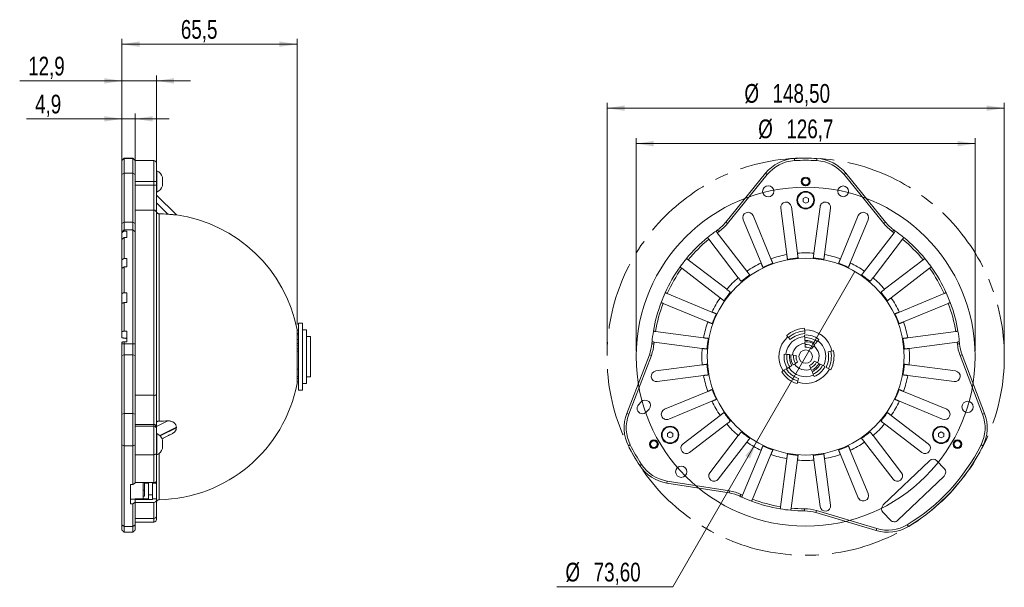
# Model space of a CAD drawing. Header units: millimetres. Extents: x 18 to 360, y 175 to 281.
# Tile 2 of 2: x 176 to 360, y 175 to 281. Entities that reach past the tile are written whole.
import ezdxf

# ---------------------------------------------------------------- set-up
doc = ezdxf.new("R2010")
doc.units = ezdxf.units.MM
doc.linetypes.add('CENTERX2', pattern=[20.32, 12.7, -2.54, 2.54, -2.54])
doc.styles.add('SLDTEXTSTYLE0', font='TXT', dxfattribs={"width": 0.75})
doc.dimstyles.new('SLDDIMSTYLE0', dxfattribs={"dimtxt": 3.5, "dimasz": 3.302, "dimexe": 0, "dimexo": 0.0625, "dimgap": 0.875, "dimtad": 1, "dimtoh": 1, "dimlfac": 2, "dimrnd": 1e-09, "dimzin": 12, "dimdsep": 46, "dimtxsty": 'SLDTEXTSTYLE0', "dimsah": 1, "dimcen": 0.09, "dimadec": 0, "dimazin": 0, "dimtfac": 1, "dimtofl": 0, "dimtmove": 0, "dimatfit": 3, "dimfxl": 1, "dimtolj": 1, "dimtzin": 12, "dimarcsym": 0})
doc.dimstyles.new('SLDDIMSTYLE1', dxfattribs={"dimtxt": 3.5, "dimasz": 3.302, "dimexe": 0, "dimexo": 0.0625, "dimgap": 0.875, "dimtad": 1, "dimtoh": 1, "dimdec": 1, "dimlfac": 2, "dimrnd": 1e-09, "dimzin": 12, "dimdsep": 46, "dimtxsty": 'SLDTEXTSTYLE0', "dimsah": 1, "dimcen": 0.09, "dimadec": 0, "dimazin": 0, "dimtfac": 1, "dimtdec": 1, "dimtofl": 0, "dimtmove": 0, "dimatfit": 3, "dimfxl": 1, "dimtolj": 1, "dimtzin": 12, "dimarcsym": 0})
doc.dimstyles.new('SLDDIMSTYLE2', dxfattribs={"dimtxt": 3.5, "dimasz": 3.302, "dimexe": 0, "dimexo": 0.0625, "dimgap": 0.875, "dimtad": 0, "dimtih": 1, "dimtoh": 1, "dimlfac": 2, "dimrnd": 1e-09, "dimzin": 12, "dimdsep": 46, "dimtxsty": 'SLDTEXTSTYLE0', "dimsah": 1, "dimcen": 0.09, "dimadec": 0, "dimazin": 0, "dimtfac": 1, "dimtmove": 0, "dimatfit": 3, "dimfxl": 1, "dimtolj": 1, "dimtzin": 12, "dimarcsym": 0})
doc.dimstyles.new('SLDDIMSTYLE8', dxfattribs={"dimtxt": 3.5, "dimasz": 3.302, "dimexe": 0, "dimexo": 0.0625, "dimgap": 0.875, "dimtad": 1, "dimtoh": 1, "dimdec": 1, "dimlfac": 2, "dimrnd": 1e-09, "dimzin": 12, "dimdsep": 46, "dimtxsty": 'SLDTEXTSTYLE0', "dimsah": 1, "dimcen": 0.09, "dimadec": 0, "dimazin": 0, "dimtfac": 1, "dimtdec": 1, "dimtofl": 0, "dimtmove": 0, "dimatfit": 3, "dimfxl": 1, "dimtolj": 1, "dimtzin": 12, "dimarcsym": 0})
doc.dimstyles.new('SLDDIMSTYLE9', dxfattribs={"dimtxt": 3.5, "dimasz": 3.302, "dimexe": 0, "dimexo": 0.0625, "dimgap": 0.875, "dimtad": 1, "dimtoh": 1, "dimdec": 1, "dimlfac": 2, "dimrnd": 1e-09, "dimzin": 12, "dimdsep": 46, "dimtxsty": 'SLDTEXTSTYLE0', "dimsah": 1, "dimcen": 0.09, "dimadec": 0, "dimazin": 0, "dimtfac": 1, "dimtdec": 1, "dimtofl": 0, "dimtmove": 0, "dimatfit": 3, "dimfxl": 1, "dimtolj": 1, "dimtzin": 12, "dimarcsym": 0})

# ---------------------------------------------------------------- blocks, each defined once
blk = doc.blocks.new('*D1')
at = {"color": 8, "linetype": 'Continuous', "lineweight": 0}
for p, q in [((285.66, 219.47), (285.66, 265.92)), ((359.91, 219.47), (359.91, 265.92)), ((285.66, 264.92), (359.91, 264.92))]:
    blk.add_line(p, q, dxfattribs=at)
for points in [[(285.66, 264.92), (288.97, 264.41), (288.97, 265.43)], [(359.91, 264.92), (356.61, 265.43), (356.61, 264.41)]]:
    blk.add_solid(points, dxfattribs=at)
at = {"color": 8, "linetype": 'Continuous', "lineweight": 0, "char_height": 3.5, "attachment_point": 1, "style": 'SLDTEXTSTYLE0'}
for s, insert in [('%%c', (311.34, 269.43)), ('148,50', (316.61, 269.43))]:
    blk.add_mtext(s, dxfattribs=dict(at, insert=insert))
blk = doc.blocks.new('*D2')
at = {"color": 8, "linetype": 'Continuous', "lineweight": 0}
for p, q in [((291.11, 219.47), (291.11, 259.29)), ((291.11, 258.29), (354.47, 258.29)), ((354.47, 219.47), (354.47, 259.29))]:
    blk.add_line(p, q, dxfattribs=at)
for points in [[(291.11, 258.29), (294.41, 257.78), (294.41, 258.8)], [(354.47, 258.29), (351.17, 258.8), (351.17, 257.78)]]:
    blk.add_solid(points, dxfattribs=at)
at = {"color": 8, "linetype": 'Continuous', "lineweight": 0, "char_height": 3.5, "attachment_point": 1, "style": 'SLDTEXTSTYLE0'}
for s, insert in [('%%c', (313.92, 262.8)), ('126,7', (319.19, 262.8))]:
    blk.add_mtext(s, dxfattribs=dict(at, insert=insert))
blk = doc.blocks.new('*D3')
at = {"color": 8, "linetype": 'Continuous', "lineweight": 0}
for p, q in [((331.98, 234.41), (313.6, 202.53)), ((313.6, 202.53), (297.97, 175.44)), ((297.97, 175.44), (276.3, 175.44))]:
    blk.add_line(p, q, dxfattribs=at)
blk.add_solid([(313.6, 202.53), (311.51, 199.93), (312.39, 199.42)], dxfattribs=at)
at = {"color": 8, "linetype": 'Continuous', "lineweight": 0, "char_height": 3.5, "attachment_point": 1, "style": 'SLDTEXTSTYLE0'}
for s, insert in [('%%c', (277.89, 179.95)), ('73,60', (283.16, 179.95))]:
    blk.add_mtext(s, dxfattribs=dict(at, insert=insert))
blk = doc.blocks.new('*D13')
at = {"color": 8, "linetype": 'Continuous', "lineweight": 0}
for p, q in [((195, 253.49), (195, 263.92)), ((197.45, 253.49), (197.45, 263.92)), ((195, 262.92), (177.18, 262.92)), ((197.45, 262.92), (195, 262.92)), ((197.45, 262.92), (203.8, 262.92))]:
    blk.add_line(p, q, dxfattribs=at)
for points in [[(195, 262.92), (191.7, 263.42), (191.7, 262.41)], [(197.45, 262.92), (200.75, 262.41), (200.75, 263.42)]]:
    blk.add_solid(points, dxfattribs=at)
at = {"color": 8, "linetype": 'Continuous', "lineweight": 0, "insert": (178.77, 267.43), "char_height": 3.5, "attachment_point": 1, "style": 'SLDTEXTSTYLE0'}
blk.add_mtext('4,9', dxfattribs=at)
blk = doc.blocks.new('*D14')
at = {"color": 8, "linetype": 'Continuous', "lineweight": 0}
for p, q in [((195, 253.49), (195, 271.02)), ((201.45, 253.27), (201.45, 271.02)), ((195, 270.02), (175.89, 270.02)), ((201.45, 270.02), (195, 270.02)), ((201.45, 270.02), (207.8, 270.02))]:
    blk.add_line(p, q, dxfattribs=at)
for points in [[(195, 270.02), (191.7, 270.53), (191.7, 269.51)], [(201.45, 270.02), (204.75, 269.51), (204.75, 270.53)]]:
    blk.add_solid(points, dxfattribs=at)
at = {"color": 8, "linetype": 'Continuous', "lineweight": 0, "insert": (177.47, 274.53), "char_height": 3.5, "attachment_point": 1, "style": 'SLDTEXTSTYLE0'}
blk.add_mtext('12,9', dxfattribs=at)
blk = doc.blocks.new('*D15')
at = {"color": 8, "linetype": 'Continuous', "lineweight": 0}
for p, q in [((195, 253.49), (195, 277.88)), ((195, 276.88), (227.73, 276.88)), ((227.73, 224.47), (227.73, 277.88))]:
    blk.add_line(p, q, dxfattribs=at)
for points in [[(195, 276.88), (198.3, 276.37), (198.3, 277.39)], [(227.73, 276.88), (224.43, 277.39), (224.43, 276.37)]]:
    blk.add_solid(points, dxfattribs=at)
at = {"color": 8, "linetype": 'Continuous', "lineweight": 0, "insert": (206.01, 281.39), "char_height": 3.5, "attachment_point": 1, "style": 'SLDTEXTSTYLE0'}
blk.add_mtext('65,5', dxfattribs=at)

msp = doc.modelspace()

# ---------------------------------------------------------------- linework, layer by layer
at = {"color": 7, "linetype": 'Continuous', "lineweight": 15}
for p, q in [((194.999143, 255.112843), (195.399143, 255.512194)), ((194.999143, 255.112843), (194.999143, 255.172567)), ((194.999143, 252.492571), (194.999143, 255.112843)), ((195.399143, 255.572567), (195.399143, 255.512194)), ((195.399143, 255.512194), (195.399143, 252.7443)), ((195.399143, 255.512194), (197.049143, 255.512194)), ((197.049143, 255.512194), (197.049143, 255.572567)), ((197.049143, 252.7443), (197.049143, 255.512194)), ((197.049143, 255.512194), (197.449143, 255.112843)), ((197.449143, 255.172567), (197.449143, 255.112843)), ((197.449143, 255.112843), (197.449143, 252.492571)), ((200.949143, 251.222567), (200.949143, 255.122566)), ((201.449143, 254.622565), (201.449143, 251.222567)), ((320.674255, 255.512194), (320.697065, 255.112843)), ((324.88276, 255.112843), (324.90557, 255.512194)), ((194.999143, 252.492571), (195.399143, 252.7443)), ((194.999143, 243.344204), (194.999143, 252.492571)), ((195.399143, 252.7443), (195.399143, 243.595931)), ((197.049143, 252.7443), (195.399143, 252.7443)), ((197.049143, 243.595931), (197.049143, 252.7443)), ((197.049143, 252.7443), (197.449143, 252.492571)), ((197.449143, 252.492571), (197.449143, 243.344204)), ((201.527668, 253.222568), (201.527668, 253.17136)), ((201.527668, 253.17136), (201.527668, 249.222567)), ((307.865152, 243.595931), (315.273354, 252.7443)), ((315.584212, 252.492571), (308.176009, 243.344204)), ((315.273354, 252.7443), (315.584212, 252.492571)), ((329.995612, 252.492571), (330.306471, 252.7443)), ((337.403816, 243.344204), (329.995612, 252.492571)), ((330.306471, 252.7443), (337.714674, 243.595931)), ((197.449143, 251.222567), (200.949143, 251.222567)), ((197.449143, 250.550596), (200.949143, 250.550596)), ((200.949143, 251.222567), (201.449143, 251.222567)), ((200.949143, 250.550596), (200.949143, 251.222567)), ((200.949143, 245.871546), (200.949143, 250.550596)), ((200.949143, 250.550596), (201.449143, 250.550596)), ((201.449143, 251.222567), (201.449143, 250.550596)), ((201.449143, 250.550596), (201.449143, 245.389169)), ((202.599143, 252.022778), (202.599143, 250.422353)), ((205.16668, 244.96294), (201.449143, 248.680478)), ((203.584656, 245.094964), (201.449143, 247.230476)), ((322.789913, 248.299917), (322.289912, 248.011241)), ((322.289912, 248.011241), (322.289912, 247.433891)), ((322.289912, 247.433891), (322.789913, 247.145215)), ((323.289912, 248.011241), (322.789913, 248.299917)), ((322.789913, 247.145215), (323.289912, 247.433891)), ((323.289912, 247.433891), (323.289912, 248.011241)), ((197.449143, 245.871546), (200.949143, 245.871546)), ((200.949143, 211.245477), (200.949143, 245.871546)), ((201.449143, 245.389169), (201.449143, 211.372714)), ((201.939969, 245.175967), (201.939969, 206.419904)), ((316.299604, 236.754685), (312.95166, 244.837334)), ((318.127705, 246.224252), (319.269625, 237.550501)), ((321.252515, 237.811552), (320.110595, 246.485302)), ((325.469231, 246.485302), (324.32731, 237.811552)), ((326.310198, 237.550501), (327.452121, 246.224252)), ((332.628165, 244.837334), (329.280222, 236.754685)), ((194.999143, 243.344204), (195.399143, 243.595931)), ((194.999143, 241.829952), (194.999143, 243.344204)), ((195.399143, 243.595931), (195.399143, 242.158351)), ((195.399143, 243.595931), (197.049143, 243.595931)), ((197.049143, 242.158351), (197.049143, 243.595931)), ((197.049143, 243.595931), (197.449143, 243.344204)), ((197.449143, 243.344204), (197.449143, 241.829952)), ((307.865152, 243.595931), (308.176009, 243.344204)), ((311.103901, 244.071968), (314.451843, 235.989319)), ((331.127981, 235.989319), (334.475924, 244.071968)), ((337.403816, 243.344204), (337.714674, 243.595931)), ((194.999143, 241.829952), (195.399143, 242.158351)), ((194.999143, 241.638282), (194.999143, 241.829952)), ((194.999143, 241.638282), (194.999143, 240.42076)), ((195.399143, 242.158351), (195.399143, 241.955818)), ((197.049143, 242.158351), (195.399143, 242.158351)), ((195.899143, 241.955818), (195.399143, 241.955818)), ((195.899143, 241.955818), (195.899143, 240.738295)), ((197.049143, 220.894299), (197.049143, 242.158351)), ((197.049143, 242.158351), (197.449143, 241.829952)), ((197.449143, 241.829952), (197.449143, 220.860722)), ((311.788993, 234.451921), (306.274706, 241.638282)), ((306.318542, 242.158351), (306.546913, 241.829952)), ((339.30512, 241.638282), (333.790831, 234.451921)), ((339.032911, 241.829952), (339.261283, 242.158351)), ((194.999143, 236.57448), (194.999143, 240.42076)), ((195.399143, 240.738295), (195.399143, 236.818133)), ((195.399143, 240.738295), (195.899143, 240.738295)), ((304.687997, 240.42076), (310.202287, 233.234398)), ((335.377537, 233.234398), (340.891827, 240.42076)), ((194.999143, 236.57448), (194.999143, 234.987773)), ((195.899143, 236.818133), (195.399143, 236.818133)), ((195.899143, 236.818133), (195.899143, 235.231425)), ((308.028081, 231.060192), (300.84172, 236.57448)), ((344.738106, 236.57448), (337.551745, 231.060192)), ((194.999143, 230.277061), (194.999143, 234.987773)), ((195.399143, 235.231425), (195.399143, 230.430228)), ((195.399143, 235.231425), (195.899143, 235.231425)), ((299.624195, 234.987773), (306.810556, 229.473484)), ((338.769268, 229.473484), (345.955629, 234.987773)), ((194.999143, 230.277061), (194.999143, 228.429302)), ((195.899143, 230.430228), (195.399143, 230.430228)), ((195.899143, 230.430228), (195.899143, 228.58247)), ((305.273162, 226.810635), (296.904465, 230.277061)), ((348.67536, 230.277061), (340.306665, 226.810635)), ((194.999143, 223.175186), (194.999143, 228.429302)), ((195.399143, 228.58247), (195.399143, 223.227429)), ((195.399143, 228.58247), (195.899143, 228.58247)), ((296.139097, 228.429302), (304.507794, 224.962875)), ((341.072032, 224.962875), (349.440727, 228.429302)), ((227.999145, 224.722566), (227.999145, 218.655847)), ((228.749143, 224.722566), (228.749143, 218.655847)), ((194.999143, 223.175186), (194.999143, 221.992853)), ((195.899143, 223.227429), (195.399143, 223.227429)), ((195.899143, 223.227429), (195.899143, 221.244539)), ((227.727698, 218.472566), (227.727698, 223.472566)), ((227.999145, 223.443948), (227.727698, 223.443948)), ((227.727698, 222.769438), (227.999145, 222.769438)), ((229.499144, 223.472566), (229.499144, 213.472566)), ((303.711978, 221.992853), (294.731261, 223.175186)), ((322.588291, 223.755992), (322.606872, 223.269075)), ((322.606872, 223.269075), (322.625939, 222.769438)), ((350.848563, 223.175186), (341.867847, 221.992853)), ((194.999143, 220.860722), (194.999143, 221.192296)), ((194.999143, 220.860722), (195.399143, 220.894299)), ((194.999143, 218.692758), (194.999143, 220.860722)), ((195.399143, 221.244539), (195.399143, 220.894299)), ((195.399143, 221.244539), (195.899143, 221.244539)), ((195.399143, 220.894299), (195.399143, 218.836106)), ((195.399143, 220.894299), (197.049143, 220.894299)), ((197.049143, 218.836106), (197.049143, 220.894299)), ((197.049143, 220.894299), (197.449143, 220.860722)), ((197.449143, 220.860722), (197.449143, 218.692758)), ((227.727698, 221.708216), (227.999145, 221.708216)), ((227.727698, 220.90929), (227.999145, 220.90929)), ((230.249142, 222.222566), (230.249142, 214.722566)), ((294.041736, 220.894299), (294.440323, 220.860722)), ((294.470211, 221.192296), (303.450925, 220.009963)), ((319.566559, 222.029248), (319.23934, 222.390305)), ((319.902325, 221.65876), (319.566559, 222.029248)), ((322.60241, 222.017611), (322.575999, 222.516913)), ((322.628818, 221.518309), (322.60241, 222.017611)), ((322.668431, 220.769355), (322.642022, 221.268657)), ((324.924987, 221.308753), (324.624272, 220.90929)), ((325.225701, 221.708216), (324.924987, 221.308753)), ((342.128899, 220.009963), (351.109615, 221.192296)), ((351.139502, 220.860722), (351.53809, 220.894299)), ((227.999145, 220.603818), (227.727698, 220.540035)), ((227.727698, 219.910633), (227.999145, 219.910633)), ((227.999145, 219.522669), (227.727698, 219.522669)), ((322.69484, 220.270053), (322.668431, 220.769355)), ((324.173201, 220.310095), (323.872486, 219.910633)), ((324.473915, 220.709558), (324.173201, 220.310095)), ((326.993031, 219.380193), (327.481767, 219.485731)), ((327.481767, 219.485731), (327.95806, 219.588582)), ((194.999143, 218.692758), (195.399143, 218.836106)), ((194.999143, 207.702882), (194.999143, 218.692758)), ((195.399143, 218.836106), (195.399143, 207.846229)), ((197.049143, 218.836106), (195.399143, 218.836106)), ((197.049143, 207.846229), (197.049143, 218.836106)), ((197.049143, 218.836106), (197.449143, 218.692758)), ((197.449143, 218.692758), (197.449143, 207.702882)), ((227.727698, 213.472566), (227.727698, 218.472566)), ((227.999145, 218.655847), (227.999145, 212.222566)), ((228.749143, 218.655847), (228.749143, 212.222566)), ((289.351439, 207.846229), (293.570058, 218.836106)), ((293.943492, 218.692758), (289.724873, 207.702882)), ((293.570058, 218.836106), (293.943492, 218.692758)), ((318.769863, 218.964197), (319.266166, 218.903501)), ((319.266166, 218.903501), (319.762468, 218.842807)), ((320.010619, 218.812459), (320.506921, 218.751764)), ((320.861576, 217.218966), (320.442371, 216.946444)), ((320.506921, 218.751764), (321.003224, 218.691068)), ((321.280779, 217.491487), (320.861576, 217.218966)), ((324.394118, 217.656157), (324.839731, 217.429377)), ((324.839731, 217.429377), (325.285343, 217.202597)), ((351.636335, 218.692758), (352.009766, 218.836106)), ((355.854952, 207.702882), (351.636335, 218.692758)), ((352.009766, 218.836106), (356.228385, 207.846229)), ((227.999145, 216.151173), (227.727698, 216.151173)), ((303.450925, 216.935169), (294.777175, 215.793248)), ((318.315142, 215.656243), (318.727534, 215.915794)), ((318.727534, 215.915794), (319.150699, 216.182124)), ((319.813566, 216.537661), (319.394361, 216.265139)), ((320.232769, 216.810182), (319.813566, 216.537661)), ((323.689615, 216.355839), (323.494028, 216.815997)), ((323.885204, 215.895681), (323.689615, 216.355839)), ((324.178586, 215.205444), (323.982997, 215.665602)), ((325.508151, 217.089207), (325.953763, 216.862426)), ((325.953763, 216.862426), (326.399376, 216.635646)), ((327.035332, 216.23283), (326.593101, 216.466136)), ((327.466305, 216.005463), (327.035332, 216.23283)), ((350.80265, 215.793248), (342.128899, 216.935169)), ((227.727698, 214.745285), (227.999145, 214.745285)), ((227.727698, 214.378744), (227.999145, 214.378744)), ((227.999145, 213.736109), (227.727698, 213.736109)), ((295.038229, 213.810358), (303.711978, 214.952279)), ((321.321413, 213.902718), (321.172338, 213.438811)), ((321.474381, 214.378744), (321.321413, 213.902718)), ((324.374173, 214.745285), (324.178586, 215.205444)), ((341.867847, 214.952279), (350.541598, 213.810358)), ((304.507794, 211.982256), (296.425143, 208.634313)), ((349.154681, 208.634313), (341.072032, 211.982256)), ((197.449143, 211.245477), (200.949143, 211.245477)), ((200.949143, 205.81105), (200.949143, 211.245477)), ((201.449143, 211.372714), (201.449143, 205.378037)), ((291.543243, 209.489753), (292.05249, 210.04036)), ((297.190511, 206.786555), (305.273162, 210.134497)), ((340.306665, 210.134497), (348.389314, 206.786555)), ((293.520773, 208.682367), (293.011525, 208.131761)), ((194.999143, 207.702882), (195.399143, 207.846229)), ((194.999143, 201.964886), (194.999143, 207.702882)), ((195.399143, 207.846229), (195.399143, 201.784965)), ((195.399143, 207.846229), (197.049143, 207.846229)), ((197.049143, 201.784965), (197.049143, 207.846229)), ((197.449143, 207.702882), (197.049143, 207.846229)), ((197.449143, 207.702882), (197.449143, 201.964886)), ((203.584656, 206.460405), (201.449143, 205.392649)), ((289.351439, 207.846229), (289.724873, 207.702882)), ((306.810556, 207.471648), (299.86983, 202.14584)), ((345.709996, 202.14584), (338.769268, 207.471648)), ((355.854952, 207.702882), (356.228385, 207.846229)), ((197.449143, 205.81105), (200.949143, 205.81105)), ((197.449143, 205.475065), (200.949143, 205.475065)), ((200.949143, 205.475065), (200.949143, 205.81105)), ((200.949143, 200.147566), (200.949143, 205.475065)), ((201.449143, 205.378037), (201.449143, 205.042052)), ((201.449143, 205.042052), (201.449143, 200.397566)), ((205.16668, 205.27068), (202.058775, 203.716728)), ((205.16668, 205.184078), (202.116469, 203.658972)), ((297.458669, 204.424917), (296.958668, 204.136241)), ((297.95867, 204.136241), (297.458669, 204.424917)), ((301.087351, 200.559133), (308.028081, 205.884941)), ((337.551745, 205.884941), (344.492473, 200.559133)), ((348.121156, 204.424917), (347.621156, 204.136241)), ((348.621156, 204.136241), (348.121156, 204.424917)), ((201.527668, 204.097566), (201.527668, 200.733742)), ((202.599143, 202.897778), (202.599143, 201.551891)), ((296.958668, 204.136241), (296.958668, 203.558891)), ((296.958668, 203.558891), (297.458669, 203.270215)), ((297.458669, 203.270215), (297.95867, 203.558891)), ((297.95867, 203.558891), (297.95867, 204.136241)), ((310.202287, 203.710734), (304.876478, 196.770005)), ((306.463187, 195.552483), (311.788993, 202.493211)), ((333.790831, 202.493211), (339.116639, 195.552483)), ((340.703346, 196.770005), (335.377537, 203.710734)), ((347.621156, 204.136241), (347.621156, 203.558891)), ((347.621156, 203.558891), (348.121156, 203.270215)), ((348.121156, 203.270215), (348.621156, 203.558891)), ((348.621156, 203.558891), (348.621156, 204.136241)), ((194.999143, 201.964886), (195.399143, 201.784965)), ((194.999143, 187.064579), (194.999143, 201.964886)), ((197.049143, 201.784965), (195.399143, 201.784965)), ((195.399143, 201.784965), (195.399143, 186.722258)), ((197.449143, 201.964886), (197.049143, 201.784965)), ((197.049143, 194.557668), (197.049143, 201.784965)), ((197.449143, 201.964886), (197.449143, 194.836173)), ((201.527668, 200.733742), (201.527668, 200.097566)), ((202.599143, 201.551891), (202.599143, 201.297353)), ((289.654826, 201.784965), (290.012078, 201.964886)), ((314.451843, 200.955814), (310.985418, 192.587118)), ((334.475924, 192.873165), (331.127981, 200.955814)), ((355.567747, 201.964886), (355.924999, 201.784965)), ((194.949143, 198.991035), (194.949143, 199.298915)), ((194.949143, 198.991035), (194.999143, 198.991035)), ((194.949143, 197.570241), (194.949143, 198.991035)), ((197.449143, 200.147566), (200.949143, 200.147566)), ((200.949143, 194.919286), (200.949143, 200.147566)), ((201.449143, 195.240613), (201.449143, 200.397566)), ((201.939969, 200.371591), (201.939969, 191.72707)), ((312.833177, 191.821752), (316.299604, 200.190447)), ((319.269625, 199.394632), (318.087293, 190.413916)), ((320.070183, 190.152863), (321.252515, 199.133579)), ((324.32731, 199.133579), (325.469231, 190.459829)), ((327.452121, 190.72088), (326.310198, 199.394632)), ((329.280222, 200.190447), (332.628165, 192.107798)), ((345.917669, 199.020698), (337.289207, 190.746831)), ((348.693976, 197.570241), (347.331571, 198.991035)), ((194.949143, 196.15634), (194.949143, 197.570241)), ((194.949143, 197.570241), (194.999143, 197.570241)), ((291.770482, 198.12054), (292.104924, 198.339968)), ((194.949143, 196.15634), (194.999143, 196.15634)), ((194.949143, 187.882472), (194.949143, 196.15634)), ((201.449143, 195.240613), (201.449143, 194.853274)), ((296.867998, 194.827167), (296.930572, 195.222243)), ((296.930572, 195.222243), (308.557393, 193.380736)), ((340.035853, 187.882472), (348.664314, 196.15634)), ((196.599143, 194.557668), (196.599143, 190.96097)), ((196.599143, 194.557668), (197.049143, 194.557668)), ((200.949143, 194.919286), (197.449143, 194.919286)), ((198.949143, 194.919286), (198.949143, 191.900976)), ((199.199143, 194.853274), (199.199143, 194.919286)), ((199.949143, 194.853274), (199.199143, 194.853274)), ((199.199143, 192.417631), (199.199143, 194.853274)), ((199.949143, 194.919286), (199.949143, 194.853274)), ((199.949143, 194.853274), (199.949143, 191.900976)), ((200.699143, 194.919286), (200.699143, 194.853274)), ((200.699143, 194.853274), (201.449143, 194.853274)), ((200.699143, 194.853274), (200.699143, 191.900976)), ((201.449143, 194.853274), (201.449143, 191.900976)), ((308.494819, 192.985661), (296.867998, 194.827167)), ((308.494819, 192.985661), (308.557393, 193.380736)), ((196.599143, 191.831341), (197.449143, 191.831341)), ((199.949143, 191.900976), (197.449143, 191.900976)), ((197.449143, 191.900976), (197.449143, 191.831341)), ((198.949143, 191.900976), (197.449143, 191.900976)), ((197.449143, 191.900976), (197.449143, 191.831341)), ((197.449143, 191.239472), (197.449143, 191.831341)), ((200.699143, 191.789487), (197.449143, 191.789487)), ((199.199143, 192.417631), (198.949143, 192.417631)), ((199.949143, 191.900976), (199.949143, 191.789487)), ((200.699143, 191.900976), (201.449143, 191.900976)), ((200.699143, 191.900976), (200.699143, 191.789487)), ((201.449143, 191.603672), (201.449143, 191.900976)), ((201.449143, 188.652022), (201.449143, 191.603672)), ((310.513107, 192.365048), (310.683323, 192.727024)), ((196.599143, 190.96097), (197.049143, 190.96097)), ((197.049143, 186.722258), (197.049143, 190.96097)), ((197.449143, 191.239472), (197.449143, 187.064579)), ((197.449143, 191.23204), (200.949143, 191.23204)), ((200.949143, 188.239567), (200.949143, 191.23204)), ((322.593927, 190.023241), (322.591172, 189.623251)), ((324.793735, 189.694984), (324.679596, 189.311614)), ((324.793735, 189.694984), (336.076072, 186.335968)), ((194.949143, 187.882472), (194.999143, 187.882472)), ((194.949143, 187.604254), (194.949143, 187.882472)), ((197.449143, 188.239567), (200.949143, 188.239567)), ((200.949143, 187.556721), (200.949143, 188.239567)), ((201.449143, 188.05672), (201.449143, 188.652022)), ((335.961934, 185.952598), (324.679596, 189.311614)), ((337.259545, 189.332928), (338.62195, 187.912134)), ((194.999143, 187.064579), (195.399143, 186.722258)), ((194.999143, 186.040783), (194.999143, 187.064579)), ((195.399143, 186.722258), (197.049143, 186.722258)), ((195.399143, 186.722258), (195.399143, 185.640784)), ((197.449143, 187.064579), (197.049143, 186.722258)), ((197.049143, 185.640784), (197.049143, 186.722258)), ((197.449143, 187.064579), (197.449143, 186.040783)), ((336.076072, 186.335968), (335.961934, 185.952598)), ((341.774863, 187.064579), (341.981784, 186.722258))]:
    msp.add_line(p, q, dxfattribs=at)
at = {"color": 7, "linetype": 'Continuous', "lineweight": 15, "flags": 128}
for points in [[(205.173243, 244.962064), (205.172415, 244.962184), (205.171588, 244.962299), (205.170761, 244.962415), (205.169934, 244.96253), (205.169107, 244.962645), (205.168279, 244.962761), (205.167452, 244.96288), (205.166625, 244.962996)], [(201.449143, 200.397566), (201.439536, 200.348793), (201.411083, 200.301895), (201.364878, 200.258673), (201.302697, 200.22079), (201.226928, 200.189698), (201.140485, 200.166596), (201.046689, 200.15237), (200.949143, 200.147566)], [(201.449143, 195.240613), (201.439536, 195.177926), (201.411083, 195.117647), (201.364878, 195.062093), (201.302697, 195.0134), (201.226928, 194.973439), (201.140485, 194.943746), (201.046689, 194.925461), (200.949143, 194.919286)]]:
    msp.add_lwpolyline(points, dxfattribs=at)
at = {"color": 8, "linetype": 'CENTERX2', "lineweight": 0}
msp.add_circle((322.789913, 218.472566), 37.125, dxfattribs=at)
at = {"color": 7, "linetype": 'Continuous', "lineweight": 15}
for centre, radius in [((315.789913, 249.369933), 1.05), ((322.789913, 251.222566), 0.825), ((322.789913, 251.222566), 0.78525), ((322.789913, 251.222566), 0.6282), ((329.789913, 249.369933), 1), ((322.789913, 247.722566), 1.625), ((322.789913, 247.722566), 1.5), ((322.789913, 218.472566), 18.4), ((322.789913, 218.472566), 1.25), ((353.047817, 209.08606), 1.05), ((297.45867, 203.847566), 1.625), ((297.45867, 203.847566), 1.5), ((348.121156, 203.847566), 1.625), ((348.121156, 203.847566), 1.5), ((294.427581, 202.097566), 0.825), ((294.427581, 202.097566), 0.78525), ((294.427581, 202.097566), 0.6282), ((351.152245, 202.097566), 0.825), ((351.152245, 202.097566), 0.78525), ((351.152245, 202.097566), 0.6282), ((299.532008, 196.961705), 1.05)]:
    msp.add_circle(centre, radius, dxfattribs=at)
at = {"color": 8, "linetype": 'Continuous', "lineweight": 0}
msp.add_circle((322.789913, 218.472566), 31.680393, dxfattribs=at)
at = {"color": 7, "linetype": 'Continuous', "lineweight": 15}
for centre, radius, start, end in [((200.949143, 254.622566), 0.5, 0, 90), ((321.101949, 248.024398), 7.5, 93.26911123, 141), ((321.101949, 248.024398), 7.1, 93.26911123, 141), ((322.789913, 218.472566), 37.1, 86.73088877, 93.26911123), ((322.789913, 218.472566), 36.7, 86.73088877, 93.26911123), ((324.477876, 248.024398), 7.1, 39, 86.73088877), ((324.477876, 248.024398), 7.5, 39, 86.73088877), ((200.495633, 251.222566), 2.250577, 20.82770465, 62.70546), ((200.495633, 251.222566), 2.250577, 297.29454, 339.17229535), ((319.11915, 246.354777), 1, 97.5, 187.5), ((319.11915, 246.354777), 1, 7.5, 97.5), ((326.460675, 246.354777), 1, 82.5, 172.5), ((326.460675, 246.354777), 1, 352.5, 82.5), ((200.957797, 245.380193), 0.491428, 1.04652035, 91.00898253), ((201.449143, 218.472566), 26.707911, 85.41384523, 88.94698527), ((201.449143, 218.472566), 26.75, 10.77285338, 81.99736496), ((312.027781, 244.454651), 1, 112.5, 202.5), ((312.027781, 244.454651), 1, 22.5, 112.5), ((333.552045, 244.454651), 1, 67.5, 157.5), ((333.552045, 244.454651), 1, 337.5, 67.5), ((302.036556, 248.315835), 7.5, 304.8152004, 321), ((302.036556, 248.315835), 7.9, 304.8152004, 321), ((343.543269, 248.315835), 7.9, 219, 235.1847996), ((343.543269, 248.315835), 7.5, 219, 235.1847996), ((322.789913, 218.472566), 28.85, 125.51361321, 129.48638679), ((322.789913, 218.472566), 28.85, 124.8152004, 125.51361321), ((322.789913, 218.472566), 28.45, 124.8152004, 125.48567367), ((322.789913, 218.472566), 28.45, 54.51432633, 55.1847996), ((322.789913, 218.472566), 28.85, 54.48638679, 55.1847996), ((322.789913, 218.472566), 28.85, 50.51361321, 54.48638679), ((322.789913, 218.472566), 28.85, 129.48638679, 140.51361321), ((322.789913, 218.472566), 28.45, 129.51432633, 140.48567367), ((322.789913, 218.472566), 28.45, 39.51432633, 50.48567367), ((322.789913, 218.472566), 28.85, 39.48638679, 50.51361321), ((322.789913, 218.472566), 19.4, 100.45470014, 109.54529986), ((322.789913, 218.472566), 19.4, 85.45470014, 94.54529986), ((322.789913, 218.472566), 19.4, 70.45470014, 79.54529986), ((322.789913, 218.472566), 28.85, 140.51361321, 144.48638679), ((322.789913, 218.472566), 19.4, 115.45470014, 124.54529986), ((322.789913, 218.472566), 18.5, 109.40142066, 115.59857934), ((322.789913, 218.472566), 18.5, 94.40142066, 100.59857934), ((322.789913, 218.472566), 18.5, 79.40142066, 85.59857934), ((322.789913, 218.472566), 18.5, 64.40142066, 70.59857934), ((322.789913, 218.472566), 19.4, 55.45470014, 64.54529986), ((322.789913, 218.472566), 28.85, 35.51361321, 39.48638679), ((322.789913, 218.472566), 28.85, 144.48638679, 155.51361321), ((322.789913, 218.472566), 28.45, 144.51432633, 155.48567367), ((322.789913, 218.472566), 18.5, 124.40142066, 130.59857934), ((322.789913, 218.472566), 18.5, 49.40142066, 55.59857934), ((322.789913, 218.472566), 28.45, 24.51432633, 35.48567367), ((322.789913, 218.472566), 28.85, 24.48638679, 35.51361321), ((322.789913, 218.472566), 19.4, 130.45470014, 139.54529986), ((322.789913, 218.472566), 19.4, 40.45470014, 49.54529986), ((322.789913, 218.472566), 28.85, 155.51361321, 159.48638679), ((322.789913, 218.472566), 18.5, 139.40142066, 145.59857934), ((322.789913, 218.472566), 18.5, 34.40142066, 40.59857934), ((322.789913, 218.472566), 28.85, 20.51361321, 24.48638679), ((322.789913, 218.472566), 28.85, 159.48638679, 170.51361321), ((322.789913, 218.472566), 28.45, 159.51432633, 170.48567367), ((322.789913, 218.472566), 19.4, 145.45470014, 154.54529986), ((322.789913, 218.472566), 19.4, 25.45470014, 34.54529986), ((322.789913, 218.472566), 28.45, 9.51432633, 20.48567367), ((322.789913, 218.472566), 28.85, 9.48638679, 20.51361321), ((322.789913, 218.472566), 18.5, 154.40142066, 160.59857934), ((322.789913, 218.472566), 18.5, 19.40142066, 25.59857934), ((322.789913, 218.472566), 19.4, 160.45470014, 169.54529986), ((322.789913, 218.472566), 19.4, 10.45470014, 19.54529986), ((322.789913, 218.472566), 28.85, 170.51361321, 174.48638679), ((322.789913, 218.472566), 5.3, 92.18541945, 132.18541945), ((322.789913, 218.472566), 4.8, 92.18541945, 132.18541945), ((322.789913, 218.472566), 4.3, 92.18541945, 132.18541945), ((322.789913, 218.472566), 5, 12.18541945, 92.18541945), ((322.789913, 218.472566), 28.85, 5.51361321, 9.48638679), ((286.568205, 221.523865), 7.5, 339, 355.1847996), ((286.568205, 221.523865), 7.9, 339, 355.1847996), ((322.789913, 218.472566), 28.85, 174.48638679, 175.1847996), ((322.789913, 218.472566), 28.45, 174.51432633, 175.1847996), ((322.789913, 218.472566), 18.5, 169.40142066, 175.59857934), ((322.789913, 218.472566), 5, 132.18541945, 212.18541945), ((322.789913, 218.472566), 3.75, 93.02765335, 173.02765335), ((322.789913, 218.472566), 2.5, 93.02765335, 173.02765335), ((322.789913, 218.472566), 4.05, 53.02765335, 93.02765335), ((322.789913, 218.472566), 3.55, 53.02765335, 93.02765335), ((322.789913, 218.472566), 3.05, 53.02765335, 93.02765335), ((322.789913, 218.472566), 2.8, 53.02765335, 93.02765335), ((322.789913, 218.472566), 3.75, 1.68043969, 53.02765335), ((322.789913, 218.472566), 18.5, 4.40142066, 10.59857934), ((322.789913, 218.472566), 28.45, 4.8152004, 5.48567367), ((359.01162, 221.523865), 7.9, 184.8152004, 201), ((322.789913, 218.472566), 28.85, 4.8152004, 5.51361321), ((359.01162, 221.523865), 7.5, 184.8152004, 201), ((322.789913, 218.472566), 19.4, 175.45470014, 184.54529986), ((322.789913, 218.472566), 2.3, 53.02765335, 93.02765335), ((322.789913, 218.472566), 1.8, 53.02765335, 93.02765335), ((322.789913, 218.472566), 2.5, 333.02765335, 53.02765335), ((322.789913, 218.472566), 4.3, 332.18541945, 12.18541945), ((322.789913, 218.472566), 4.8, 332.18541945, 12.18541945), ((322.789913, 218.472566), 5.3, 332.18541945, 12.18541945), ((322.789913, 218.472566), 19.4, 355.45470014, 4.54529986), ((322.789913, 218.472566), 4.05, 173.02765335, 213.02765335), ((322.789913, 218.472566), 3.55, 173.02765335, 213.02765335), ((322.789913, 218.472566), 3.05, 173.02765335, 213.02765335), ((322.789913, 218.472566), 2.8, 173.02765335, 213.02765335), ((322.789913, 218.472566), 2.3, 173.02765335, 213.02765335), ((322.789913, 218.472566), 1.8, 173.02765335, 213.02765335), ((322.789913, 218.472566), 1.8, 293.02765335, 333.02765335), ((322.789913, 218.472566), 2.3, 293.02765335, 333.02765335), ((322.789913, 218.472566), 2.8, 293.02765335, 333.02765335), ((322.789913, 218.472566), 3.75, 333.02765335, 1.68043969), ((294.907701, 214.801803), 1, 97.5, 187.5), ((322.789913, 218.472566), 18.5, 184.40142066, 190.59857934), ((322.789913, 218.472566), 5.3, 212.18541945, 252.18541945), ((322.789913, 218.472566), 4.8, 212.18541945, 252.18541945), ((322.789913, 218.472566), 4.3, 212.18541945, 252.18541945), ((322.789913, 218.472566), 3.75, 213.02765335, 293.02765335), ((322.789913, 218.472566), 2.5, 213.02765335, 293.02765335), ((322.789913, 218.472566), 5, 252.18541945, 332.18541945), ((322.789913, 218.472566), 3.05, 293.02765335, 333.02765335), ((322.789913, 218.472566), 3.55, 293.02765335, 333.02765335), ((322.789913, 218.472566), 4.05, 293.02765335, 333.02765335), ((322.789913, 218.472566), 18.5, 349.40142066, 355.59857934), ((350.672124, 214.801803), 1, 352.5, 82.5), ((201.449143, 218.472566), 26.75, 271.05135771, 349.22714662), ((294.907701, 214.801803), 1, 187.5, 277.5), ((322.789913, 218.472566), 19.4, 190.45470014, 199.54529986), ((322.789913, 218.472566), 19.4, 340.45470014, 349.54529986), ((350.672124, 214.801803), 1, 262.5, 352.5), ((322.789913, 218.472566), 18.5, 199.40142066, 205.59857934), ((322.789913, 218.472566), 18.5, 334.40142066, 340.59857934), ((201.066048, 211.832113), 0.598171, 258.72972041, 309.82488918), ((292.786632, 209.361364), 1, 317.23475996, 137.23475996), ((322.789913, 218.472566), 19.4, 205.45470014, 214.54529986), ((322.789913, 218.472566), 19.4, 325.45470014, 334.54529986), ((292.277384, 208.810757), 1, 137.23475996, 317.23475996), ((296.807828, 207.710434), 1, 112.5, 202.5), ((322.789913, 218.472566), 18.5, 214.40142066, 220.59857934), ((322.789913, 218.472566), 18.5, 319.40142066, 325.59857934), ((348.771997, 207.710434), 1, 337.5, 67.5), ((201.451359, 259.676217), 53.258554, 270.52565621, 272.29562405), ((296.353293, 205.158469), 7.5, 159, 206.73088877), ((296.353293, 205.158469), 7.1, 159, 206.73088877), ((296.807828, 207.710434), 1, 202.5, 292.5), ((348.771997, 207.710434), 1, 247.5, 337.5), ((349.226532, 205.158469), 7.1, 333.26911123, 21), ((349.226532, 205.158469), 7.5, 333.26911123, 21), ((200.980393, 205.341953), 0.470137, 4.40193926, 93.81126224), ((200.980393, 205.005968), 0.470137, 4.40193544, 93.81120508), ((222.038658, 205.227379), 16.872033, 179.85295258, 180.14704742), ((322.789913, 218.472566), 19.4, 220.45470014, 229.54529986), ((322.789913, 218.472566), 18.5, 229.40142066, 235.59857934), ((322.789913, 218.472566), 18.5, 304.40142066, 310.59857934), ((322.789913, 218.472566), 19.4, 310.45470014, 319.54529986), ((200.495633, 202.097566), 2.250577, 20.82770465, 62.70546), ((322.789913, 218.472566), 19.4, 235.45470014, 244.54529986), ((322.789913, 218.472566), 19.4, 295.45470014, 304.54529986), ((200.495633, 202.097566), 2.250577, 297.29454, 339.17229535), ((322.789913, 218.472566), 37.1, 206.73088877, 213.26911123), ((322.789913, 218.472566), 36.7, 206.73088877, 213.26911123), ((300.478591, 201.352486), 1, 127.5, 217.5), ((300.478591, 201.352486), 1, 217.5, 307.5), ((322.789913, 218.472566), 18.5, 244.40142066, 250.59857934), ((322.789913, 218.472566), 18.5, 289.40142066, 295.59857934), ((322.789913, 218.472566), 36.7, 301.1513885, 333.26911123), ((322.789913, 218.472566), 37.1, 301.1513885, 333.26911123), ((345.101235, 201.352486), 1, 232.5, 322.5), ((345.101235, 201.352486), 1, 322.5, 52.5), ((322.789913, 218.472566), 19.4, 250.45470014, 259.54529986), ((322.789913, 218.472566), 18.5, 259.40142066, 265.59857934), ((322.789913, 218.472566), 19.4, 265.45470014, 274.54529986), ((322.789913, 218.472566), 18.5, 274.40142066, 280.59857934), ((322.789913, 218.472566), 19.4, 280.45470014, 289.54529986), ((346.609789, 198.298915), 1, 43.79816694, 133.79816694), ((298.041257, 202.23483), 7.5, 213.26911123, 261), ((298.041257, 202.23483), 7.1, 213.26911123, 261), ((347.972194, 196.878121), 1, 313.79816694, 43.79816694), ((305.669833, 196.161244), 1, 142.5, 232.5), ((305.669833, 196.161244), 1, 232.5, 322.5), ((339.909992, 196.161244), 1, 217.5, 307.5), ((339.909992, 196.161244), 1, 307.5, 37.5), ((307.321562, 185.577998), 7.9, 64.8152004, 81), ((201.005086, 191.678944), 0.450392, 262.86486335, 350.37920184), ((201.949143, 191.227153), 0.5, 91.05135771, 180), ((307.321562, 185.577998), 7.5, 64.8152004, 81), ((322.789913, 218.472566), 28.85, 244.8152004, 245.51361321), ((322.789913, 218.472566), 28.45, 244.8152004, 245.48567367), ((322.789913, 218.472566), 28.85, 245.51361321, 249.48638679), ((322.789913, 218.472566), 28.85, 249.48638679, 260.51361321), ((322.789913, 218.472566), 28.45, 249.51432633, 260.48567367), ((333.552045, 192.490481), 1, 202.5, 292.5), ((333.552045, 192.490481), 1, 292.5, 22.5), ((322.789913, 218.472566), 28.85, 260.51361321, 264.48638679), ((322.789913, 218.472566), 28.85, 264.48638679, 269.60529933), ((322.789913, 218.472566), 28.45, 264.51432633, 269.60529933), ((322.539506, 182.123428), 7.5, 73.42049973, 89.60529933), ((322.539506, 182.123428), 7.9, 73.42049973, 89.60529933), ((326.460675, 190.590354), 1, 187.5, 277.5), ((326.460675, 190.590354), 1, 277.5, 7.5), ((337.981327, 190.025048), 1, 133.79816694, 223.79816694), ((200.989083, 188.700441), 0.462602, 265.04713389, 353.99195924), ((200.949143, 188.056721), 0.5, 270, 0), ((339.343732, 188.604254), 1, 223.79816694, 313.79816694), ((338.102025, 193.140783), 7.5, 253.42049973, 301.1513885), ((338.102025, 193.140783), 7.1, 253.42049973, 301.1513885)]:
    msp.add_arc(centre, radius, start, end, dxfattribs=at)
for points in [[(195.399143, 255.572567), (194.999143, 255.172567)], [(197.049143, 255.572567), (195.399143, 255.572567)], [(197.449143, 255.172567), (197.049143, 255.572567)], [(200.949143, 255.122566), (197.449143, 255.122566)], [(201.527668, 253.222568), (201.449143, 253.222568)], [(201.449143, 249.222567), (201.527668, 249.222567)], [(195.399143, 241.955818), (194.999143, 241.638282)], [(306.274706, 241.638282), (306.031054, 241.955818)], [(339.548773, 241.955818), (339.30512, 241.638282)], [(194.999143, 240.42076), (195.399143, 240.738295)], [(304.444344, 240.738295), (304.687997, 240.42076)], [(340.891827, 240.42076), (341.135479, 240.738295)], [(319.269625, 237.550501), (319.387264, 236.656954)], [(321.370152, 236.918006), (321.252515, 237.811552)], [(324.32731, 237.811552), (324.209671, 236.918006)], [(326.192561, 236.656954), (326.310198, 237.550501)], [(195.399143, 236.818133), (194.999143, 236.57448)], [(300.84172, 236.57448), (300.524184, 236.818133)], [(314.451843, 235.989319), (314.79674, 235.156666)], [(316.644499, 235.922033), (316.299604, 236.754685)], [(329.280222, 236.754685), (328.935327, 235.922033)], [(330.783086, 235.156666), (331.127981, 235.989319)], [(345.055641, 236.818133), (344.738106, 236.57448)], [(194.999143, 234.987773), (195.399143, 235.231425)], [(299.306662, 235.231425), (299.624195, 234.987773)], [(312.337646, 233.736906), (311.788993, 234.451921)], [(333.790831, 234.451921), (333.24218, 233.736906)], [(345.955629, 234.987773), (346.273164, 235.231425)], [(310.202287, 233.234398), (310.750937, 232.519384)], [(334.828887, 232.519384), (335.377537, 233.234398)], [(195.399143, 230.430228), (194.999143, 230.277061)], [(296.904465, 230.277061), (296.534689, 230.430228)], [(308.743095, 230.51154), (308.028081, 231.060192)], [(337.551745, 231.060192), (336.83673, 230.51154)], [(349.045137, 230.430228), (348.67536, 230.277061)], [(194.999143, 228.429302), (195.399143, 228.58247)], [(295.769321, 228.58247), (296.139097, 228.429302)], [(306.810556, 229.473484), (307.525573, 228.924835)], [(338.054253, 228.924835), (338.769268, 229.473484)], [(349.440727, 228.429302), (349.810504, 228.58247)], [(306.105813, 226.465738), (305.273162, 226.810635)], [(340.306665, 226.810635), (339.474012, 226.465738)], [(228.749143, 224.722566), (227.999145, 224.722566)], [(304.507794, 224.962875), (305.340444, 224.617979)], [(340.239379, 224.617979), (341.072032, 224.962875)], [(195.399143, 223.227429), (194.999143, 223.175186)], [(229.499144, 223.472566), (228.749143, 223.472566)], [(294.731261, 223.175186), (294.334443, 223.227429)], [(351.245383, 223.227429), (350.848563, 223.175186)], [(194.999143, 221.992853), (195.899143, 221.875215)], [(194.999143, 221.192296), (195.399143, 221.244539)], [(227.999145, 222.522566), (227.727698, 222.522566)], [(230.249142, 222.222566), (229.499144, 222.222566)], [(294.07339, 221.244539), (294.470211, 221.192296)], [(304.605523, 221.875215), (303.711978, 221.992853)], [(341.867847, 221.992853), (340.974301, 221.875215)], [(351.109615, 221.192296), (351.506435, 221.244539)], [(303.450925, 220.009963), (304.344473, 219.892325)], [(341.235353, 219.892325), (342.128899, 220.009963)], [(304.344473, 217.052806), (303.450925, 216.935169)], [(342.128899, 216.935169), (341.235353, 217.052806)], [(228.749143, 213.472566), (229.499144, 213.472566)], [(229.499144, 214.722566), (230.249142, 214.722566)], [(303.711978, 214.952279), (304.605523, 215.069917)], [(340.974301, 215.069917), (341.867847, 214.952279)], [(227.999145, 212.222566), (228.749143, 212.222566)], [(305.340444, 212.327152), (304.507794, 211.982256)], [(341.072032, 211.982256), (340.239379, 212.327152)], [(305.273162, 210.134497), (306.105813, 210.479393)], [(339.474012, 210.479393), (340.306665, 210.134497)], [(307.525573, 208.020298), (306.810556, 207.471648)], [(338.769268, 207.471648), (338.054253, 208.020298)], [(308.028081, 205.884941), (308.743095, 206.433591)], [(336.83673, 206.433591), (337.551745, 205.884941)], [(310.750937, 204.425748), (310.202287, 203.710734)], [(335.377537, 203.710734), (334.828887, 204.425748)], [(201.527668, 204.097566), (201.449143, 204.097566)], [(202.498108, 203.124791), (204.371841, 204.061658)], [(311.788993, 202.493211), (312.337646, 203.208226)], [(333.24218, 203.208226), (333.790831, 202.493211)], [(314.79674, 201.788466), (314.451843, 200.955814)], [(316.299604, 200.190447), (316.644499, 201.023099)], [(328.935327, 201.023099), (329.280222, 200.190447)], [(331.127981, 200.955814), (330.783086, 201.788466)], [(194.999143, 199.298915), (194.949143, 199.298915)], [(201.449143, 200.097566), (201.527668, 200.097566)], [(319.387264, 200.288177), (319.269625, 199.394632)], [(321.252515, 199.133579), (321.370152, 200.027126)], [(324.209671, 200.027126), (324.32731, 199.133579)], [(326.310198, 199.394632), (326.192561, 200.288177)], [(197.449143, 194.836173), (197.049143, 194.557668)], [(199.199143, 193.533655), (198.949143, 193.533655)], [(200.699143, 192.633655), (199.949143, 192.633655)], [(310.985418, 192.587118), (310.832249, 192.217342)], [(312.680008, 191.451974), (312.833177, 191.821752)], [(197.049143, 190.96097), (197.449143, 191.239472)], [(318.087293, 190.413916), (318.035049, 190.017096)], [(320.017939, 189.756043), (320.070183, 190.152863)], [(194.949143, 187.604254), (194.999143, 187.604254)], [(194.999143, 186.040783), (195.399143, 185.640784)], [(197.049143, 185.640784), (197.449143, 186.040783)], [(197.449143, 187.556721), (200.949143, 187.556721)], [(195.399143, 185.640784), (197.049143, 185.640784)]]:
    msp.add_open_spline(points, degree=1, dxfattribs=at)
for points, knots in [([(201.449143, 245.676657), (201.454683, 245.620293), (201.465763, 245.507564), (201.552171, 245.357353), (201.679315, 245.244072), (201.816976, 245.185653), (201.90646, 245.178606), (201.939969, 245.175967)], [0, 0, 0, 0, 0.2176454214, 0.4352955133, 0.6527976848, 0.8699812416, 1, 1, 1, 1]), ([(205.16668, 244.96294), (205.157269, 244.96355), (205.142216, 244.964527), (205.018608, 244.97502), (204.848354, 244.98971), (204.622729, 245.009036), (204.358528, 245.031462), (204.008265, 245.060741), (203.716646, 245.084301), (203.584656, 245.094964)], [0, 0, 0, 0, 0.1537670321, 0.2459446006, 0.4319830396, 0.5319702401, 0.631931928, 0.833407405, 1, 1, 1, 1]), ([(201.939969, 206.419904), (201.88393, 206.416626), (201.771855, 206.410071), (201.623778, 206.365635), (201.513002, 206.301199), (201.456714, 206.231693), (201.45122, 206.186607), (201.449143, 206.169559)], [0, 0, 0, 0, 0.2168137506, 0.4336214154, 0.6505916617, 0.8678877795, 1, 1, 1, 1]), ([(203.584656, 206.460405), (203.679837, 206.460277), (203.869246, 206.460022), (204.142702, 206.408718), (204.394631, 206.32363), (204.616557, 206.206589), (204.803021, 206.064872), (204.951812, 205.904499), (205.061214, 205.730828), (205.147201, 205.521003), (205.15946, 205.363465), (205.16668, 205.27068)], [0, 0, 0, 0, 0.1200469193, 0.2388936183, 0.3546473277, 0.4660228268, 0.5724176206, 0.6739186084, 0.7711766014, 0.8652297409, 1, 1, 1, 1]), ([(205.16668, 205.184078), (205.157285, 205.07765), (205.142257, 204.907423), (205.018483, 204.623501), (204.849189, 204.395468), (204.621182, 204.210245), (204.479374, 204.107388), (204.387272, 204.074049), (204.369479, 204.067608)], [0, 0, 0, 0, 0.2344484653, 0.3749909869, 0.6586430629, 0.8110936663, 0.9635057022, 1, 1, 1, 1])]:
    msp.add_open_spline(points, degree=3, knots=knots, dxfattribs=at)

# ---------------------------------------------------------------- dimensions: what is measured, and where the dimension line sits
at = {"color": 8, "linetype": 'Continuous', "lineweight": 0}
for base, p1, p2, dimstyle, picture, middle in [((227.727699, 276.881476), (194.999143, 252.492573), (227.727699, 223.472566), 'SLDDIMSTYLE9', '*D15', (210.535031, 276.881476)), ((194.999143, 270.019791), (201.449143, 252.272566), (194.999143, 252.492573), 'SLDDIMSTYLE8', '*D14', (182.000116, 270.019791)), ((194.999143, 262.91614), (197.449143, 252.492573), (194.999143, 252.492573), 'SLDDIMSTYLE8', '*D13', (182.000116, 262.91614))]:
    dim = msp.add_linear_dim(base=base, p1=p1, p2=p2, dimstyle=dimstyle, dxfattribs=at)
    dim.commit()
    dim.dimension.update_dxf_attribs({"geometry": picture, "text_midpoint": middle, "dimtype": 160})
for base, p1, p2, dimstyle, picture, middle in [((359.914913, 264.922464), (285.664913, 218.472566), (359.914913, 218.472566), 'SLDDIMSTYLE0', '*D1', (321.086316, 264.922464)), ((354.470305, 258.287637), (291.10952, 218.472566), (354.470305, 218.472566), 'SLDDIMSTYLE1', '*D2', (322.373286, 258.287637))]:
    dim = msp.add_linear_dim(base=base, p1=p1, p2=p2, text='%%c<>', dimstyle=dimstyle, dxfattribs=at)
    dim.commit()
    dim.dimension.update_dxf_attribs({"geometry": picture, "text_midpoint": middle, "dimtype": 160})
dim = msp.add_diameter_dim_2p(p1=(331.983314, 234.411241), p2=(313.596511, 202.533891), dimstyle='SLDDIMSTYLE2', dxfattribs=at)
dim.commit()
dim.dimension.update_dxf_attribs({"geometry": '*D3', "text_midpoint": (286.339585, 178.214934), "dimtype": 163})

doc.saveas('drawing.dxf')
